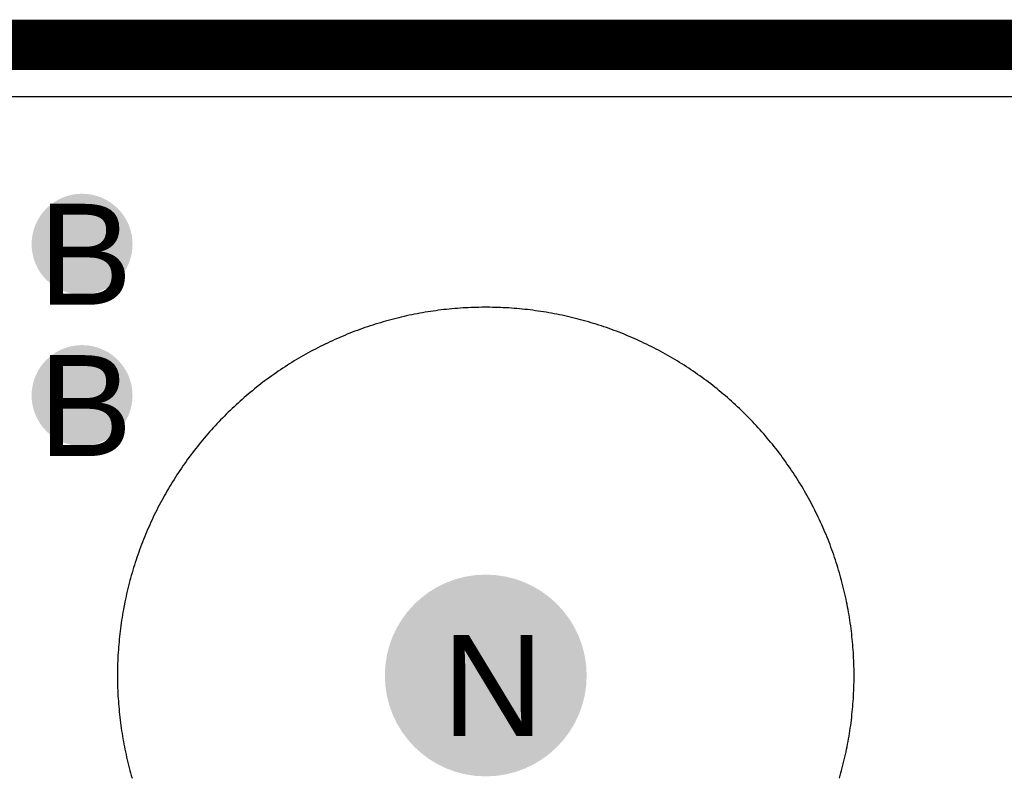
# Model space of a CAD drawing. Header units: millimetres. Extents: x -1.47 to 3.63, y -2.76 to 3.27.
# Tile 20 of 21: x 1.04 to 1.23, y 3.1 to 3.25. Entities that reach past the tile are written whole.
import ezdxf

# ---------------------------------------------------------------- set-up
doc = ezdxf.new("R2010")
doc.units = ezdxf.units.MM
doc.header["$MEASUREMENT"] = 0
for name, color, linetype in [('BottomLayer', 5, 'Continuous'), ('BottomSolder', 6, 'Continuous'), ('DrillDrawing', 1, 'Continuous'), ('Mechanical1', 6, 'Continuous'), ('TopLayer', 1, 'Continuous'), ('TopSolder', 216, 'Continuous')]:
    doc.layers.add(name, color=color, linetype=linetype)
doc.styles.add('Arial', font='txt', dxfattribs={"height": 0.2})

msp = doc.modelspace()

# ---------------------------------------------------------------- hatches: boundary and pattern name
at = {"layer": 'BottomLayer'}
h = msp.add_hatch(color=5, dxfattribs=at)
edge = h.paths.add_edge_path()
edge.add_arc((1.0485, 3.2105), 0.01, 0, 360)
h = msp.add_hatch(color=5, dxfattribs=at)
edge = h.paths.add_edge_path()
edge.add_arc((1.0485, 3.1805), 0.01, 0, 360)
at = {"layer": 'TopLayer'}
h = msp.add_hatch(color=1, dxfattribs=at)
edge = h.paths.add_edge_path()
edge.add_arc((1.0485, 3.2105), 0.01, 0, 360)
h = msp.add_hatch(color=1, dxfattribs=at)
edge = h.paths.add_edge_path()
edge.add_arc((1.0485, 3.1805), 0.01, 0, 360)
at = {"layer": 'TopSolder'}
h = msp.add_hatch(color=216, dxfattribs=at)
edge = h.paths.add_edge_path()
edge.add_arc((1.0485, 3.2105), 0.006, 0, 360)
h = msp.add_hatch(color=216, dxfattribs=at)
edge = h.paths.add_edge_path()
edge.add_arc((1.0485, 3.1805), 0.006, 0, 360)
h = msp.add_hatch(color=216, dxfattribs=at)
edge = h.paths.add_edge_path()
edge.add_arc((1.1285, 3.125), 0.02, 0, 360)

# ---------------------------------------------------------------- linework, layer by layer
at = {"layer": 'BottomLayer'}
for p, q in [((0.0102, 3.2398), (1.4898, 3.2398)), ((1.11282, 3.19629), (1.1123, 3.19617)), ((1.11334, 3.1964), (1.11282, 3.19629)), ((1.11387, 3.19651), (1.11334, 3.1964)), ((1.11439, 3.19661), (1.11387, 3.19651)), ((1.11492, 3.19672), (1.11439, 3.19661)), ((1.11544, 3.19681), (1.11492, 3.19672)), ((1.11597, 3.19691), (1.11544, 3.19681)), ((1.1165, 3.197), (1.11597, 3.19691)), ((1.11703, 3.19708), (1.1165, 3.197)), ((1.11756, 3.19717), (1.11703, 3.19708)), ((1.11809, 3.19724), (1.11756, 3.19717)), ((1.11862, 3.19732), (1.11809, 3.19724)), ((1.11915, 3.19739), (1.11862, 3.19732)), ((1.11968, 3.19746), (1.11915, 3.19739)), ((1.12021, 3.19752), (1.11968, 3.19746)), ((1.12075, 3.19758), (1.12021, 3.19752)), ((1.12128, 3.19763), (1.12075, 3.19758)), ((1.12181, 3.19768), (1.12128, 3.19763)), ((1.12235, 3.19773), (1.12181, 3.19768)), ((1.12288, 3.19777), (1.12235, 3.19773)), ((1.12341, 3.19781), (1.12288, 3.19777)), ((1.12395, 3.19785), (1.12341, 3.19781)), ((1.12448, 3.19788), (1.12395, 3.19785)), ((1.12502, 3.19791), (1.12448, 3.19788)), ((1.12555, 3.19793), (1.12502, 3.19791)), ((1.12609, 3.19795), (1.12555, 3.19793)), ((1.12662, 3.19797), (1.12609, 3.19795)), ((1.12716, 3.19798), (1.12662, 3.19797)), ((1.1277, 3.19799), (1.12716, 3.19798)), ((1.12823, 3.19799), (1.1277, 3.19799)), ((1.12877, 3.19799), (1.12823, 3.19799)), ((1.1293, 3.19799), (1.12877, 3.19799)), ((1.12984, 3.19798), (1.1293, 3.19799)), ((1.13037, 3.19797), (1.12984, 3.19798)), ((1.13091, 3.19795), (1.13037, 3.19797)), ((1.13145, 3.19793), (1.13091, 3.19795)), ((1.13198, 3.19791), (1.13145, 3.19793)), ((1.13252, 3.19788), (1.13198, 3.19791)), ((1.13305, 3.19785), (1.13252, 3.19788)), ((1.13359, 3.19781), (1.13305, 3.19785)), ((1.13412, 3.19777), (1.13359, 3.19781)), ((1.13465, 3.19773), (1.13412, 3.19777)), ((1.13519, 3.19768), (1.13465, 3.19773)), ((1.13572, 3.19763), (1.13519, 3.19768)), ((1.13625, 3.19758), (1.13572, 3.19763)), ((1.13679, 3.19752), (1.13625, 3.19758)), ((1.13732, 3.19746), (1.13679, 3.19752)), ((1.13785, 3.19739), (1.13732, 3.19746)), ((1.13838, 3.19732), (1.13785, 3.19739)), ((1.13891, 3.19724), (1.13838, 3.19732)), ((1.13944, 3.19717), (1.13891, 3.19724)), ((1.13997, 3.19708), (1.13944, 3.19717)), ((1.1405, 3.197), (1.13997, 3.19708)), ((1.14103, 3.19691), (1.1405, 3.197)), ((1.14156, 3.19681), (1.14103, 3.19691)), ((1.14208, 3.19672), (1.14156, 3.19681)), ((1.14261, 3.19661), (1.14208, 3.19672)), ((1.14313, 3.19651), (1.14261, 3.19661)), ((1.14366, 3.1964), (1.14313, 3.19651)), ((1.14418, 3.19629), (1.14366, 3.1964)), ((1.1447, 3.19617), (1.14418, 3.19629)), ((1.10559, 3.1943), (1.10508, 3.19413)), ((1.1061, 3.19447), (1.10559, 3.1943)), ((1.10661, 3.19463), (1.1061, 3.19447)), ((1.10712, 3.19479), (1.10661, 3.19463)), ((1.10763, 3.19494), (1.10712, 3.19479)), ((1.10815, 3.1951), (1.10763, 3.19494)), ((1.10866, 3.19524), (1.10815, 3.1951)), ((1.10918, 3.19539), (1.10866, 3.19524)), ((1.10969, 3.19553), (1.10918, 3.19539)), ((1.11021, 3.19566), (1.10969, 3.19553)), ((1.11073, 3.19579), (1.11021, 3.19566)), ((1.11125, 3.19592), (1.11073, 3.19579)), ((1.11177, 3.19605), (1.11125, 3.19592)), ((1.1123, 3.19617), (1.11177, 3.19605)), ((1.14523, 3.19605), (1.1447, 3.19617)), ((1.14575, 3.19592), (1.14523, 3.19605)), ((1.14627, 3.19579), (1.14575, 3.19592)), ((1.14679, 3.19566), (1.14627, 3.19579)), ((1.14731, 3.19553), (1.14679, 3.19566)), ((1.14782, 3.19539), (1.14731, 3.19553)), ((1.14834, 3.19524), (1.14782, 3.19539)), ((1.14885, 3.1951), (1.14834, 3.19524)), ((1.14937, 3.19494), (1.14885, 3.1951)), ((1.14988, 3.19479), (1.14937, 3.19494)), ((1.15039, 3.19463), (1.14988, 3.19479)), ((1.1509, 3.19447), (1.15039, 3.19463)), ((1.15141, 3.1943), (1.1509, 3.19447)), ((1.15192, 3.19413), (1.15141, 3.1943)), ((1.10057, 3.19243), (1.10007, 3.19223)), ((1.10106, 3.19264), (1.10057, 3.19243)), ((1.10156, 3.19284), (1.10106, 3.19264)), ((1.10206, 3.19303), (1.10156, 3.19284)), ((1.10256, 3.19323), (1.10206, 3.19303)), ((1.10306, 3.19341), (1.10256, 3.19323)), ((1.10356, 3.1936), (1.10306, 3.19341)), ((1.10407, 3.19378), (1.10356, 3.1936)), ((1.10457, 3.19396), (1.10407, 3.19378)), ((1.10508, 3.19413), (1.10457, 3.19396)), ((1.15243, 3.19396), (1.15192, 3.19413)), ((1.15293, 3.19378), (1.15243, 3.19396)), ((1.15344, 3.1936), (1.15293, 3.19378)), ((1.15394, 3.19341), (1.15344, 3.1936)), ((1.15444, 3.19323), (1.15394, 3.19341)), ((1.15494, 3.19303), (1.15444, 3.19323)), ((1.15544, 3.19284), (1.15494, 3.19303)), ((1.15594, 3.19264), (1.15544, 3.19284)), ((1.15643, 3.19243), (1.15594, 3.19264)), ((1.15693, 3.19223), (1.15643, 3.19243)), ((1.09618, 3.19044), (1.0957, 3.1902)), ((1.09666, 3.19068), (1.09618, 3.19044)), ((1.09714, 3.19091), (1.09666, 3.19068)), ((1.09763, 3.19114), (1.09714, 3.19091)), ((1.09811, 3.19136), (1.09763, 3.19114)), ((1.0986, 3.19159), (1.09811, 3.19136)), ((1.09909, 3.1918), (1.0986, 3.19159)), ((1.09958, 3.19202), (1.09909, 3.1918)), ((1.10007, 3.19223), (1.09958, 3.19202)), ((1.15742, 3.19202), (1.15693, 3.19223)), ((1.15791, 3.1918), (1.15742, 3.19202)), ((1.1584, 3.19159), (1.15791, 3.1918)), ((1.15889, 3.19136), (1.1584, 3.19159)), ((1.15937, 3.19114), (1.15889, 3.19136)), ((1.15986, 3.19091), (1.15937, 3.19114)), ((1.16034, 3.19068), (1.15986, 3.19091)), ((1.16082, 3.19044), (1.16034, 3.19068)), ((1.1613, 3.1902), (1.16082, 3.19044)), ((1.09239, 3.18843), (1.09193, 3.18817)), ((1.09286, 3.1887), (1.09239, 3.18843)), ((1.09333, 3.18896), (1.09286, 3.1887)), ((1.0938, 3.18921), (1.09333, 3.18896)), ((1.09427, 3.18947), (1.0938, 3.18921)), ((1.09474, 3.18972), (1.09427, 3.18947)), ((1.09522, 3.18996), (1.09474, 3.18972)), ((1.0957, 3.1902), (1.09522, 3.18996)), ((1.16178, 3.18996), (1.1613, 3.1902)), ((1.16226, 3.18972), (1.16178, 3.18996)), ((1.16273, 3.18947), (1.16226, 3.18972)), ((1.1632, 3.18921), (1.16273, 3.18947)), ((1.16367, 3.18896), (1.1632, 3.18921)), ((1.16414, 3.1887), (1.16367, 3.18896)), ((1.16461, 3.18843), (1.16414, 3.1887)), ((1.16507, 3.18817), (1.16461, 3.18843)), ((1.08918, 3.1865), (1.08873, 3.18621)), ((1.08963, 3.18678), (1.08918, 3.1865)), ((1.09009, 3.18707), (1.08963, 3.18678)), ((1.09055, 3.18735), (1.09009, 3.18707)), ((1.091, 3.18762), (1.09055, 3.18735)), ((1.09146, 3.1879), (1.091, 3.18762)), ((1.09193, 3.18817), (1.09146, 3.1879)), ((1.16554, 3.1879), (1.16507, 3.18817)), ((1.166, 3.18762), (1.16554, 3.1879)), ((1.16645, 3.18735), (1.166, 3.18762)), ((1.16691, 3.18707), (1.16645, 3.18735)), ((1.16737, 3.18678), (1.16691, 3.18707)), ((1.16782, 3.1865), (1.16737, 3.18678)), ((1.16827, 3.18621), (1.16782, 3.1865)), ((1.08651, 3.1847), (1.08608, 3.18439)), ((1.08695, 3.18501), (1.08651, 3.1847)), ((1.08739, 3.18531), (1.08695, 3.18501)), ((1.08784, 3.18561), (1.08739, 3.18531)), ((1.08828, 3.18591), (1.08784, 3.18561)), ((1.08873, 3.18621), (1.08828, 3.18591)), ((1.16872, 3.18591), (1.16827, 3.18621)), ((1.16916, 3.18561), (1.16872, 3.18591)), ((1.16961, 3.18531), (1.16916, 3.18561)), ((1.17005, 3.18501), (1.16961, 3.18531)), ((1.17049, 3.1847), (1.17005, 3.18501)), ((1.17092, 3.18439), (1.17049, 3.1847)), ((1.08392, 3.1828), (1.0835, 3.18247)), ((1.08435, 3.18312), (1.08392, 3.1828)), ((1.08478, 3.18345), (1.08435, 3.18312)), ((1.08521, 3.18377), (1.08478, 3.18345)), ((1.08564, 3.18408), (1.08521, 3.18377)), ((1.08608, 3.18439), (1.08564, 3.18408)), ((1.17136, 3.18408), (1.17092, 3.18439)), ((1.17179, 3.18377), (1.17136, 3.18408)), ((1.17222, 3.18345), (1.17179, 3.18377)), ((1.17265, 3.18312), (1.17222, 3.18345)), ((1.17308, 3.1828), (1.17265, 3.18312)), ((1.1735, 3.18247), (1.17308, 3.1828)), ((1.08142, 3.18078), (1.08102, 3.18043)), ((1.08183, 3.18112), (1.08142, 3.18078)), ((1.08225, 3.18146), (1.08183, 3.18112)), ((1.08266, 3.1818), (1.08225, 3.18146)), ((1.08308, 3.18214), (1.08266, 3.1818)), ((1.0835, 3.18247), (1.08308, 3.18214)), ((1.17392, 3.18214), (1.1735, 3.18247)), ((1.17434, 3.1818), (1.17392, 3.18214)), ((1.17475, 3.18146), (1.17434, 3.1818)), ((1.17517, 3.18112), (1.17475, 3.18146)), ((1.17558, 3.18078), (1.17517, 3.18112)), ((1.17599, 3.18043), (1.17558, 3.18078)), ((1.07901, 3.17865), (1.07862, 3.17829)), ((1.07941, 3.17901), (1.07901, 3.17865)), ((1.07981, 3.17937), (1.07941, 3.17901)), ((1.08021, 3.17973), (1.07981, 3.17937)), ((1.08061, 3.18008), (1.08021, 3.17973)), ((1.08102, 3.18043), (1.08061, 3.18008)), ((1.17639, 3.18008), (1.17599, 3.18043)), ((1.17679, 3.17973), (1.17639, 3.18008)), ((1.17719, 3.17937), (1.17679, 3.17973)), ((1.17759, 3.17901), (1.17719, 3.17937)), ((1.17799, 3.17865), (1.17759, 3.17901)), ((1.17838, 3.17829), (1.17799, 3.17865)), ((1.07708, 3.1768), (1.0767, 3.17642)), ((1.07746, 3.17718), (1.07708, 3.1768)), ((1.07784, 3.17755), (1.07746, 3.17718)), ((1.07823, 3.17792), (1.07784, 3.17755)), ((1.07862, 3.17829), (1.07823, 3.17792)), ((1.17877, 3.17792), (1.17838, 3.17829)), ((1.17916, 3.17755), (1.17877, 3.17792)), ((1.17954, 3.17718), (1.17916, 3.17755)), ((1.17992, 3.1768), (1.17954, 3.17718)), ((1.1803, 3.17642), (1.17992, 3.1768)), ((1.07521, 3.17488), (1.07485, 3.17449)), ((1.07558, 3.17527), (1.07521, 3.17488)), ((1.07595, 3.17566), (1.07558, 3.17527)), ((1.07632, 3.17604), (1.07595, 3.17566)), ((1.0767, 3.17642), (1.07632, 3.17604)), ((1.18068, 3.17604), (1.1803, 3.17642)), ((1.18105, 3.17566), (1.18068, 3.17604)), ((1.18142, 3.17527), (1.18105, 3.17566)), ((1.18179, 3.17488), (1.18142, 3.17527)), ((1.18215, 3.17449), (1.18179, 3.17488)), ((1.07342, 3.17289), (1.07307, 3.17248)), ((1.07377, 3.17329), (1.07342, 3.17289)), ((1.07413, 3.17369), (1.07377, 3.17329)), ((1.07449, 3.17409), (1.07413, 3.17369)), ((1.07485, 3.17449), (1.07449, 3.17409)), ((1.18251, 3.17409), (1.18215, 3.17449)), ((1.18287, 3.17369), (1.18251, 3.17409)), ((1.18323, 3.17329), (1.18287, 3.17369)), ((1.18358, 3.17289), (1.18323, 3.17329)), ((1.18393, 3.17248), (1.18358, 3.17289)), ((1.0717, 3.17084), (1.07136, 3.17042)), ((1.07204, 3.17125), (1.0717, 3.17084)), ((1.07238, 3.17167), (1.07204, 3.17125)), ((1.07272, 3.17208), (1.07238, 3.17167)), ((1.07307, 3.17248), (1.07272, 3.17208)), ((1.18428, 3.17208), (1.18393, 3.17248)), ((1.18462, 3.17167), (1.18428, 3.17208)), ((1.18496, 3.17125), (1.18462, 3.17167)), ((1.1853, 3.17084), (1.18496, 3.17125)), ((1.18564, 3.17042), (1.1853, 3.17084)), ((1.07038, 3.16915), (1.07005, 3.16872)), ((1.0707, 3.16958), (1.07038, 3.16915)), ((1.07103, 3.17), (1.0707, 3.16958)), ((1.07136, 3.17042), (1.07103, 3.17)), ((1.18597, 3.17), (1.18564, 3.17042)), ((1.1863, 3.16958), (1.18597, 3.17)), ((1.18662, 3.16915), (1.1863, 3.16958)), ((1.18695, 3.16872), (1.18662, 3.16915)), ((1.0688, 3.16699), (1.06849, 3.16655)), ((1.0691, 3.16742), (1.0688, 3.16699)), ((1.06942, 3.16786), (1.0691, 3.16742)), ((1.06973, 3.16829), (1.06942, 3.16786)), ((1.07005, 3.16872), (1.06973, 3.16829)), ((1.18727, 3.16829), (1.18695, 3.16872)), ((1.18758, 3.16786), (1.18727, 3.16829)), ((1.18789, 3.16742), (1.18758, 3.16786)), ((1.1882, 3.16699), (1.18789, 3.16742)), ((1.18851, 3.16655), (1.1882, 3.16699)), ((1.06759, 3.16522), (1.06729, 3.16477)), ((1.06789, 3.16566), (1.06759, 3.16522)), ((1.06819, 3.16611), (1.06789, 3.16566)), ((1.06849, 3.16655), (1.06819, 3.16611)), ((1.18881, 3.16611), (1.18851, 3.16655)), ((1.18911, 3.16566), (1.18881, 3.16611)), ((1.18941, 3.16522), (1.18911, 3.16566)), ((1.18971, 3.16477), (1.18941, 3.16522)), ((1.06643, 3.16341), (1.06615, 3.16295)), ((1.06672, 3.16387), (1.06643, 3.16341)), ((1.067, 3.16432), (1.06672, 3.16387)), ((1.06729, 3.16477), (1.067, 3.16432)), ((1.19, 3.16432), (1.18971, 3.16477)), ((1.19028, 3.16387), (1.19, 3.16432)), ((1.19057, 3.16341), (1.19028, 3.16387)), ((1.19085, 3.16295), (1.19057, 3.16341)), ((1.06507, 3.16111), (1.0648, 3.16064)), ((1.06533, 3.16157), (1.06507, 3.16111)), ((1.0656, 3.16204), (1.06533, 3.16157)), ((1.06588, 3.1625), (1.0656, 3.16204)), ((1.06615, 3.16295), (1.06588, 3.1625)), ((1.19112, 3.1625), (1.19085, 3.16295)), ((1.1914, 3.16204), (1.19112, 3.1625)), ((1.19167, 3.16157), (1.1914, 3.16204)), ((1.19193, 3.16111), (1.19167, 3.16157)), ((1.1922, 3.16064), (1.19193, 3.16111)), ((1.06403, 3.15923), (1.06378, 3.15876)), ((1.06429, 3.1597), (1.06403, 3.15923)), ((1.06454, 3.16017), (1.06429, 3.1597)), ((1.0648, 3.16064), (1.06454, 3.16017)), ((1.19246, 3.16017), (1.1922, 3.16064)), ((1.19271, 3.1597), (1.19246, 3.16017)), ((1.19297, 3.15923), (1.19271, 3.1597)), ((1.19322, 3.15876), (1.19297, 3.15923)), ((1.06306, 3.15732), (1.06282, 3.15684)), ((1.0633, 3.1578), (1.06306, 3.15732)), ((1.06354, 3.15828), (1.0633, 3.1578)), ((1.06378, 3.15876), (1.06354, 3.15828)), ((1.19346, 3.15828), (1.19322, 3.15876)), ((1.1937, 3.1578), (1.19346, 3.15828)), ((1.19394, 3.15732), (1.1937, 3.1578)), ((1.19418, 3.15684), (1.19394, 3.15732)), ((1.06214, 3.15539), (1.06191, 3.1549)), ((1.06236, 3.15587), (1.06214, 3.15539)), ((1.06259, 3.15636), (1.06236, 3.15587)), ((1.06282, 3.15684), (1.06259, 3.15636)), ((1.19441, 3.15636), (1.19418, 3.15684)), ((1.19464, 3.15587), (1.19441, 3.15636)), ((1.19486, 3.15539), (1.19464, 3.15587)), ((1.19509, 3.1549), (1.19486, 3.15539)), ((1.06127, 3.15343), (1.06107, 3.15293)), ((1.06148, 3.15392), (1.06127, 3.15343)), ((1.0617, 3.15441), (1.06148, 3.15392)), ((1.06191, 3.1549), (1.0617, 3.15441)), ((1.1953, 3.15441), (1.19509, 3.1549)), ((1.19552, 3.15392), (1.1953, 3.15441)), ((1.19573, 3.15343), (1.19552, 3.15392)), ((1.19593, 3.15293), (1.19573, 3.15343)), ((1.06047, 3.15144), (1.06027, 3.15094)), ((1.06066, 3.15194), (1.06047, 3.15144)), ((1.06086, 3.15244), (1.06066, 3.15194)), ((1.06107, 3.15293), (1.06086, 3.15244)), ((1.19614, 3.15244), (1.19593, 3.15293)), ((1.19634, 3.15194), (1.19614, 3.15244)), ((1.19653, 3.15144), (1.19634, 3.15194)), ((1.19673, 3.15094), (1.19653, 3.15144)), ((1.05972, 3.14943), (1.05954, 3.14893)), ((1.0599, 3.14994), (1.05972, 3.14943)), ((1.06009, 3.15044), (1.0599, 3.14994)), ((1.06027, 3.15094), (1.06009, 3.15044)), ((1.19691, 3.15044), (1.19673, 3.15094)), ((1.1971, 3.14994), (1.19691, 3.15044)), ((1.19728, 3.14943), (1.1971, 3.14994)), ((1.19746, 3.14893), (1.19728, 3.14943)), ((1.0592, 3.14791), (1.05903, 3.1474)), ((1.05937, 3.14842), (1.0592, 3.14791)), ((1.05954, 3.14893), (1.05937, 3.14842)), ((1.19763, 3.14842), (1.19746, 3.14893)), ((1.1978, 3.14791), (1.19763, 3.14842)), ((1.19797, 3.1474), (1.1978, 3.14791)), ((1.05856, 3.14587), (1.0584, 3.14535)), ((1.05871, 3.14638), (1.05856, 3.14587)), ((1.05887, 3.14689), (1.05871, 3.14638)), ((1.05903, 3.1474), (1.05887, 3.14689)), ((1.19813, 3.14689), (1.19797, 3.1474)), ((1.19829, 3.14638), (1.19813, 3.14689)), ((1.19844, 3.14587), (1.19829, 3.14638)), ((1.1986, 3.14535), (1.19844, 3.14587)), ((1.05797, 3.14381), (1.05784, 3.14329)), ((1.05811, 3.14432), (1.05797, 3.14381)), ((1.05826, 3.14484), (1.05811, 3.14432)), ((1.0584, 3.14535), (1.05826, 3.14484)), ((1.19874, 3.14484), (1.1986, 3.14535)), ((1.19889, 3.14432), (1.19874, 3.14484)), ((1.19903, 3.14381), (1.19889, 3.14432)), ((1.19916, 3.14329), (1.19903, 3.14381)), ((1.05745, 3.14173), (1.05733, 3.1412)), ((1.05758, 3.14225), (1.05745, 3.14173)), ((1.05771, 3.14277), (1.05758, 3.14225)), ((1.05784, 3.14329), (1.05771, 3.14277)), ((1.19929, 3.14277), (1.19916, 3.14329)), ((1.19942, 3.14225), (1.19929, 3.14277)), ((1.19955, 3.14173), (1.19942, 3.14225)), ((1.19967, 3.1412), (1.19955, 3.14173)), ((1.05699, 3.13963), (1.05689, 3.13911)), ((1.0571, 3.14016), (1.05699, 3.13963)), ((1.05721, 3.14068), (1.0571, 3.14016)), ((1.05733, 3.1412), (1.05721, 3.14068)), ((1.19979, 3.14068), (1.19967, 3.1412)), ((1.1999, 3.14016), (1.19979, 3.14068)), ((1.20001, 3.13963), (1.1999, 3.14016)), ((1.20011, 3.13911), (1.20001, 3.13963)), ((1.05669, 3.13806), (1.05659, 3.13753)), ((1.05678, 3.13858), (1.05669, 3.13806)), ((1.05689, 3.13911), (1.05678, 3.13858)), ((1.20022, 3.13858), (1.20011, 3.13911)), ((1.20031, 3.13806), (1.20022, 3.13858)), ((1.20041, 3.13753), (1.20031, 3.13806)), ((1.05633, 3.13594), (1.05626, 3.13541)), ((1.05642, 3.13647), (1.05633, 3.13594)), ((1.0565, 3.137), (1.05642, 3.13647)), ((1.05659, 3.13753), (1.0565, 3.137)), ((1.2005, 3.137), (1.20041, 3.13753)), ((1.20058, 3.13647), (1.2005, 3.137)), ((1.20067, 3.13594), (1.20058, 3.13647)), ((1.20074, 3.13541), (1.20067, 3.13594)), ((1.05604, 3.13382), (1.05598, 3.13329)), ((1.05611, 3.13435), (1.05604, 3.13382)), ((1.05618, 3.13488), (1.05611, 3.13435)), ((1.05626, 3.13541), (1.05618, 3.13488)), ((1.20082, 3.13488), (1.20074, 3.13541)), ((1.20089, 3.13435), (1.20082, 3.13488)), ((1.20096, 3.13382), (1.20089, 3.13435)), ((1.20102, 3.13329), (1.20096, 3.13382)), ((1.05587, 3.13222), (1.05582, 3.13169)), ((1.05592, 3.13275), (1.05587, 3.13222)), ((1.05598, 3.13329), (1.05592, 3.13275)), ((1.20108, 3.13275), (1.20102, 3.13329)), ((1.20113, 3.13222), (1.20108, 3.13275)), ((1.20118, 3.13169), (1.20113, 3.13222)), ((1.05569, 3.13009), (1.05565, 3.12955)), ((1.05573, 3.13062), (1.05569, 3.13009)), ((1.05577, 3.13115), (1.05573, 3.13062)), ((1.05582, 3.13169), (1.05577, 3.13115)), ((1.20123, 3.13115), (1.20118, 3.13169)), ((1.20127, 3.13062), (1.20123, 3.13115)), ((1.20131, 3.13009), (1.20127, 3.13062)), ((1.20135, 3.12955), (1.20131, 3.13009)), ((1.05557, 3.12795), (1.05555, 3.12741)), ((1.05559, 3.12848), (1.05557, 3.12795)), ((1.05562, 3.12902), (1.05559, 3.12848)), ((1.05565, 3.12955), (1.05562, 3.12902)), ((1.20138, 3.12902), (1.20135, 3.12955)), ((1.20141, 3.12848), (1.20138, 3.12902)), ((1.20143, 3.12795), (1.20141, 3.12848)), ((1.20145, 3.12741), (1.20143, 3.12795)), ((1.05552, 3.12634), (1.05551, 3.1258)), ((1.05553, 3.12688), (1.05552, 3.12634)), ((1.05555, 3.12741), (1.05553, 3.12688)), ((1.20147, 3.12688), (1.20145, 3.12741)), ((1.20148, 3.12634), (1.20147, 3.12688)), ((1.20149, 3.1258), (1.20148, 3.12634)), ((1.05551, 3.1258), (1.05551, 3.12527)), ((1.05551, 3.12527), (1.05551, 3.12473)), ((1.05551, 3.12473), (1.05551, 3.1242)), ((1.05551, 3.1242), (1.05552, 3.12366)), ((1.20148, 3.12366), (1.20149, 3.1242)), ((1.20149, 3.12527), (1.20149, 3.1258)), ((1.20149, 3.12473), (1.20149, 3.12527)), ((1.20149, 3.1242), (1.20149, 3.12473)), ((1.05552, 3.12366), (1.05553, 3.12312)), ((1.05553, 3.12312), (1.05555, 3.12259)), ((1.05555, 3.12259), (1.05557, 3.12205)), ((1.05557, 3.12205), (1.05559, 3.12152)), ((1.20141, 3.12152), (1.20143, 3.12205)), ((1.20143, 3.12205), (1.20145, 3.12259)), ((1.20145, 3.12259), (1.20147, 3.12312)), ((1.20147, 3.12312), (1.20148, 3.12366)), ((1.05559, 3.12152), (1.05562, 3.12098)), ((1.05562, 3.12098), (1.05565, 3.12045)), ((1.05565, 3.12045), (1.05569, 3.11991)), ((1.20131, 3.11991), (1.20135, 3.12045)), ((1.20135, 3.12045), (1.20138, 3.12098)), ((1.20138, 3.12098), (1.20141, 3.12152)), ((1.05569, 3.11991), (1.05573, 3.11938)), ((1.05573, 3.11938), (1.05577, 3.11885)), ((1.05577, 3.11885), (1.05582, 3.11831)), ((1.05582, 3.11831), (1.05587, 3.11778)), ((1.20113, 3.11778), (1.20118, 3.11831)), ((1.20118, 3.11831), (1.20123, 3.11885)), ((1.20123, 3.11885), (1.20127, 3.11938)), ((1.20127, 3.11938), (1.20131, 3.11991)), ((1.05587, 3.11778), (1.05592, 3.11725)), ((1.05592, 3.11725), (1.05598, 3.11671)), ((1.05598, 3.11671), (1.05604, 3.11618)), ((1.20096, 3.11618), (1.20102, 3.11671)), ((1.20102, 3.11671), (1.20108, 3.11725)), ((1.20108, 3.11725), (1.20113, 3.11778)), ((1.05604, 3.11618), (1.05611, 3.11565)), ((1.05611, 3.11565), (1.05618, 3.11512)), ((1.05618, 3.11512), (1.05626, 3.11459)), ((1.05626, 3.11459), (1.05633, 3.11406)), ((1.20067, 3.11406), (1.20074, 3.11459)), ((1.20074, 3.11459), (1.20082, 3.11512)), ((1.20082, 3.11512), (1.20089, 3.11565)), ((1.20089, 3.11565), (1.20096, 3.11618)), ((1.05633, 3.11406), (1.05642, 3.11353)), ((1.05642, 3.11353), (1.0565, 3.113)), ((1.0565, 3.113), (1.05659, 3.11247)), ((1.05659, 3.11247), (1.05669, 3.11194)), ((1.20031, 3.11194), (1.20041, 3.11247)), ((1.20041, 3.11247), (1.2005, 3.113)), ((1.2005, 3.113), (1.20058, 3.11353)), ((1.20058, 3.11353), (1.20067, 3.11406)), ((1.05669, 3.11194), (1.05678, 3.11142)), ((1.05678, 3.11142), (1.05689, 3.11089)), ((1.05689, 3.11089), (1.05699, 3.11037)), ((1.05699, 3.11037), (1.0571, 3.10984)), ((1.1999, 3.10984), (1.20001, 3.11037)), ((1.20001, 3.11037), (1.20011, 3.11089)), ((1.20011, 3.11089), (1.20022, 3.11142)), ((1.20022, 3.11142), (1.20031, 3.11194)), ((1.0571, 3.10984), (1.05721, 3.10932)), ((1.05721, 3.10932), (1.05733, 3.1088)), ((1.05733, 3.1088), (1.05745, 3.10827)), ((1.19955, 3.10827), (1.19967, 3.1088)), ((1.19967, 3.1088), (1.19979, 3.10932)), ((1.19979, 3.10932), (1.1999, 3.10984)), ((1.05745, 3.10827), (1.05758, 3.10775)), ((1.05758, 3.10775), (1.05771, 3.10723)), ((1.05771, 3.10723), (1.05784, 3.10671)), ((1.05784, 3.10671), (1.05797, 3.10619)), ((1.19903, 3.10619), (1.19916, 3.10671)), ((1.19916, 3.10671), (1.19929, 3.10723)), ((1.19929, 3.10723), (1.19942, 3.10775)), ((1.19942, 3.10775), (1.19955, 3.10827)), ((1.05797, 3.10619), (1.05811, 3.10568)), ((1.05811, 3.10568), (1.05826, 3.10516)), ((1.05826, 3.10516), (1.0584, 3.10465)), ((1.1986, 3.10465), (1.19874, 3.10516)), ((1.19874, 3.10516), (1.19889, 3.10568)), ((1.19889, 3.10568), (1.19903, 3.10619))]:
    msp.add_line(p, q, dxfattribs=at)
at = {"layer": 'BottomSolder'}
msp.add_line((0, 3.25), (1.5, 3.25), dxfattribs=at)
at = {"layer": 'Mechanical1', "const_width": 0.01}
msp.add_lwpolyline([(0, 3.25), (1.5, 3.25)], dxfattribs=at)
at = {"layer": 'TopLayer'}
for p, q in [((0.941, 3.2398), (1.4898, 3.2398)), ((1.11282, 3.19629), (1.1123, 3.19617)), ((1.11334, 3.1964), (1.11282, 3.19629)), ((1.11387, 3.19651), (1.11334, 3.1964)), ((1.11439, 3.19661), (1.11387, 3.19651)), ((1.11492, 3.19672), (1.11439, 3.19661)), ((1.11544, 3.19681), (1.11492, 3.19672)), ((1.11597, 3.19691), (1.11544, 3.19681)), ((1.1165, 3.197), (1.11597, 3.19691)), ((1.11703, 3.19708), (1.1165, 3.197)), ((1.11756, 3.19717), (1.11703, 3.19708)), ((1.11809, 3.19724), (1.11756, 3.19717)), ((1.11862, 3.19732), (1.11809, 3.19724)), ((1.11915, 3.19739), (1.11862, 3.19732)), ((1.11968, 3.19746), (1.11915, 3.19739)), ((1.12021, 3.19752), (1.11968, 3.19746)), ((1.12075, 3.19758), (1.12021, 3.19752)), ((1.12128, 3.19763), (1.12075, 3.19758)), ((1.12181, 3.19768), (1.12128, 3.19763)), ((1.12235, 3.19773), (1.12181, 3.19768)), ((1.12288, 3.19777), (1.12235, 3.19773)), ((1.12341, 3.19781), (1.12288, 3.19777)), ((1.12395, 3.19785), (1.12341, 3.19781)), ((1.12448, 3.19788), (1.12395, 3.19785)), ((1.12502, 3.19791), (1.12448, 3.19788)), ((1.12555, 3.19793), (1.12502, 3.19791)), ((1.12609, 3.19795), (1.12555, 3.19793)), ((1.12662, 3.19797), (1.12609, 3.19795)), ((1.12716, 3.19798), (1.12662, 3.19797)), ((1.1277, 3.19799), (1.12716, 3.19798)), ((1.12823, 3.19799), (1.1277, 3.19799)), ((1.12877, 3.19799), (1.12823, 3.19799)), ((1.1293, 3.19799), (1.12877, 3.19799)), ((1.12984, 3.19798), (1.1293, 3.19799)), ((1.13037, 3.19797), (1.12984, 3.19798)), ((1.13091, 3.19795), (1.13037, 3.19797)), ((1.13145, 3.19793), (1.13091, 3.19795)), ((1.13198, 3.19791), (1.13145, 3.19793)), ((1.13252, 3.19788), (1.13198, 3.19791)), ((1.13305, 3.19785), (1.13252, 3.19788)), ((1.13359, 3.19781), (1.13305, 3.19785)), ((1.13412, 3.19777), (1.13359, 3.19781)), ((1.13465, 3.19773), (1.13412, 3.19777)), ((1.13519, 3.19768), (1.13465, 3.19773)), ((1.13572, 3.19763), (1.13519, 3.19768)), ((1.13625, 3.19758), (1.13572, 3.19763)), ((1.13679, 3.19752), (1.13625, 3.19758)), ((1.13732, 3.19746), (1.13679, 3.19752)), ((1.13785, 3.19739), (1.13732, 3.19746)), ((1.13838, 3.19732), (1.13785, 3.19739)), ((1.13891, 3.19724), (1.13838, 3.19732)), ((1.13944, 3.19717), (1.13891, 3.19724)), ((1.13997, 3.19708), (1.13944, 3.19717)), ((1.1405, 3.197), (1.13997, 3.19708)), ((1.14103, 3.19691), (1.1405, 3.197)), ((1.14156, 3.19681), (1.14103, 3.19691)), ((1.14208, 3.19672), (1.14156, 3.19681)), ((1.14261, 3.19661), (1.14208, 3.19672)), ((1.14313, 3.19651), (1.14261, 3.19661)), ((1.14366, 3.1964), (1.14313, 3.19651)), ((1.14418, 3.19629), (1.14366, 3.1964)), ((1.1447, 3.19617), (1.14418, 3.19629)), ((1.10559, 3.1943), (1.10508, 3.19413)), ((1.1061, 3.19447), (1.10559, 3.1943)), ((1.10661, 3.19463), (1.1061, 3.19447)), ((1.10712, 3.19479), (1.10661, 3.19463)), ((1.10763, 3.19494), (1.10712, 3.19479)), ((1.10815, 3.1951), (1.10763, 3.19494)), ((1.10866, 3.19524), (1.10815, 3.1951)), ((1.10918, 3.19539), (1.10866, 3.19524)), ((1.10969, 3.19553), (1.10918, 3.19539)), ((1.11021, 3.19566), (1.10969, 3.19553)), ((1.11073, 3.19579), (1.11021, 3.19566)), ((1.11125, 3.19592), (1.11073, 3.19579)), ((1.11177, 3.19605), (1.11125, 3.19592)), ((1.1123, 3.19617), (1.11177, 3.19605)), ((1.14523, 3.19605), (1.1447, 3.19617)), ((1.14575, 3.19592), (1.14523, 3.19605)), ((1.14627, 3.19579), (1.14575, 3.19592)), ((1.14679, 3.19566), (1.14627, 3.19579)), ((1.14731, 3.19553), (1.14679, 3.19566)), ((1.14782, 3.19539), (1.14731, 3.19553)), ((1.14834, 3.19524), (1.14782, 3.19539)), ((1.14885, 3.1951), (1.14834, 3.19524)), ((1.14937, 3.19494), (1.14885, 3.1951)), ((1.14988, 3.19479), (1.14937, 3.19494)), ((1.15039, 3.19463), (1.14988, 3.19479)), ((1.1509, 3.19447), (1.15039, 3.19463)), ((1.15141, 3.1943), (1.1509, 3.19447)), ((1.15192, 3.19413), (1.15141, 3.1943)), ((1.10057, 3.19243), (1.10007, 3.19223)), ((1.10106, 3.19264), (1.10057, 3.19243)), ((1.10156, 3.19284), (1.10106, 3.19264)), ((1.10206, 3.19303), (1.10156, 3.19284)), ((1.10256, 3.19323), (1.10206, 3.19303)), ((1.10306, 3.19341), (1.10256, 3.19323)), ((1.10356, 3.1936), (1.10306, 3.19341)), ((1.10407, 3.19378), (1.10356, 3.1936)), ((1.10457, 3.19396), (1.10407, 3.19378)), ((1.10508, 3.19413), (1.10457, 3.19396)), ((1.15243, 3.19396), (1.15192, 3.19413)), ((1.15293, 3.19378), (1.15243, 3.19396)), ((1.15344, 3.1936), (1.15293, 3.19378)), ((1.15394, 3.19341), (1.15344, 3.1936)), ((1.15444, 3.19323), (1.15394, 3.19341)), ((1.15494, 3.19303), (1.15444, 3.19323)), ((1.15544, 3.19284), (1.15494, 3.19303)), ((1.15594, 3.19264), (1.15544, 3.19284)), ((1.15643, 3.19243), (1.15594, 3.19264)), ((1.15693, 3.19223), (1.15643, 3.19243)), ((1.09618, 3.19044), (1.0957, 3.1902)), ((1.09666, 3.19068), (1.09618, 3.19044)), ((1.09714, 3.19091), (1.09666, 3.19068)), ((1.09763, 3.19114), (1.09714, 3.19091)), ((1.09811, 3.19136), (1.09763, 3.19114)), ((1.0986, 3.19159), (1.09811, 3.19136)), ((1.09909, 3.1918), (1.0986, 3.19159)), ((1.09958, 3.19202), (1.09909, 3.1918)), ((1.10007, 3.19223), (1.09958, 3.19202)), ((1.15742, 3.19202), (1.15693, 3.19223)), ((1.15791, 3.1918), (1.15742, 3.19202)), ((1.1584, 3.19159), (1.15791, 3.1918)), ((1.15889, 3.19136), (1.1584, 3.19159)), ((1.15937, 3.19114), (1.15889, 3.19136)), ((1.15986, 3.19091), (1.15937, 3.19114)), ((1.16034, 3.19068), (1.15986, 3.19091)), ((1.16082, 3.19044), (1.16034, 3.19068)), ((1.1613, 3.1902), (1.16082, 3.19044)), ((1.09239, 3.18843), (1.09193, 3.18817)), ((1.09286, 3.1887), (1.09239, 3.18843)), ((1.09333, 3.18896), (1.09286, 3.1887)), ((1.0938, 3.18921), (1.09333, 3.18896)), ((1.09427, 3.18947), (1.0938, 3.18921)), ((1.09474, 3.18972), (1.09427, 3.18947)), ((1.09522, 3.18996), (1.09474, 3.18972)), ((1.0957, 3.1902), (1.09522, 3.18996)), ((1.16178, 3.18996), (1.1613, 3.1902)), ((1.16226, 3.18972), (1.16178, 3.18996)), ((1.16273, 3.18947), (1.16226, 3.18972)), ((1.1632, 3.18921), (1.16273, 3.18947)), ((1.16367, 3.18896), (1.1632, 3.18921)), ((1.16414, 3.1887), (1.16367, 3.18896)), ((1.16461, 3.18843), (1.16414, 3.1887)), ((1.16507, 3.18817), (1.16461, 3.18843)), ((1.08918, 3.1865), (1.08873, 3.18621)), ((1.08963, 3.18678), (1.08918, 3.1865)), ((1.09009, 3.18707), (1.08963, 3.18678)), ((1.09055, 3.18735), (1.09009, 3.18707)), ((1.091, 3.18762), (1.09055, 3.18735)), ((1.09146, 3.1879), (1.091, 3.18762)), ((1.09193, 3.18817), (1.09146, 3.1879)), ((1.16554, 3.1879), (1.16507, 3.18817)), ((1.166, 3.18762), (1.16554, 3.1879)), ((1.16645, 3.18735), (1.166, 3.18762)), ((1.16691, 3.18707), (1.16645, 3.18735)), ((1.16737, 3.18678), (1.16691, 3.18707)), ((1.16782, 3.1865), (1.16737, 3.18678)), ((1.16827, 3.18621), (1.16782, 3.1865)), ((1.08651, 3.1847), (1.08608, 3.18439)), ((1.08695, 3.18501), (1.08651, 3.1847)), ((1.08739, 3.18531), (1.08695, 3.18501)), ((1.08784, 3.18561), (1.08739, 3.18531)), ((1.08828, 3.18591), (1.08784, 3.18561)), ((1.08873, 3.18621), (1.08828, 3.18591)), ((1.16872, 3.18591), (1.16827, 3.18621)), ((1.16916, 3.18561), (1.16872, 3.18591)), ((1.16961, 3.18531), (1.16916, 3.18561)), ((1.17005, 3.18501), (1.16961, 3.18531)), ((1.17049, 3.1847), (1.17005, 3.18501)), ((1.17092, 3.18439), (1.17049, 3.1847)), ((1.08392, 3.1828), (1.0835, 3.18247)), ((1.08435, 3.18312), (1.08392, 3.1828)), ((1.08478, 3.18345), (1.08435, 3.18312)), ((1.08521, 3.18377), (1.08478, 3.18345)), ((1.08564, 3.18408), (1.08521, 3.18377)), ((1.08608, 3.18439), (1.08564, 3.18408)), ((1.17136, 3.18408), (1.17092, 3.18439)), ((1.17179, 3.18377), (1.17136, 3.18408)), ((1.17222, 3.18345), (1.17179, 3.18377)), ((1.17265, 3.18312), (1.17222, 3.18345)), ((1.17308, 3.1828), (1.17265, 3.18312)), ((1.1735, 3.18247), (1.17308, 3.1828)), ((1.08142, 3.18078), (1.08102, 3.18043)), ((1.08183, 3.18112), (1.08142, 3.18078)), ((1.08225, 3.18146), (1.08183, 3.18112)), ((1.08266, 3.1818), (1.08225, 3.18146)), ((1.08308, 3.18214), (1.08266, 3.1818)), ((1.0835, 3.18247), (1.08308, 3.18214)), ((1.17392, 3.18214), (1.1735, 3.18247)), ((1.17434, 3.1818), (1.17392, 3.18214)), ((1.17475, 3.18146), (1.17434, 3.1818)), ((1.17517, 3.18112), (1.17475, 3.18146)), ((1.17558, 3.18078), (1.17517, 3.18112)), ((1.17599, 3.18043), (1.17558, 3.18078)), ((1.07901, 3.17865), (1.07862, 3.17829)), ((1.07941, 3.17901), (1.07901, 3.17865)), ((1.07981, 3.17937), (1.07941, 3.17901)), ((1.08021, 3.17973), (1.07981, 3.17937)), ((1.08061, 3.18008), (1.08021, 3.17973)), ((1.08102, 3.18043), (1.08061, 3.18008)), ((1.17639, 3.18008), (1.17599, 3.18043)), ((1.17679, 3.17973), (1.17639, 3.18008)), ((1.17719, 3.17937), (1.17679, 3.17973)), ((1.17759, 3.17901), (1.17719, 3.17937)), ((1.17799, 3.17865), (1.17759, 3.17901)), ((1.17838, 3.17829), (1.17799, 3.17865)), ((1.07708, 3.1768), (1.0767, 3.17642)), ((1.07746, 3.17718), (1.07708, 3.1768)), ((1.07784, 3.17755), (1.07746, 3.17718)), ((1.07823, 3.17792), (1.07784, 3.17755)), ((1.07862, 3.17829), (1.07823, 3.17792)), ((1.17877, 3.17792), (1.17838, 3.17829)), ((1.17916, 3.17755), (1.17877, 3.17792)), ((1.17954, 3.17718), (1.17916, 3.17755)), ((1.17992, 3.1768), (1.17954, 3.17718)), ((1.1803, 3.17642), (1.17992, 3.1768)), ((1.07521, 3.17488), (1.07485, 3.17449)), ((1.07558, 3.17527), (1.07521, 3.17488)), ((1.07595, 3.17566), (1.07558, 3.17527)), ((1.07632, 3.17604), (1.07595, 3.17566)), ((1.0767, 3.17642), (1.07632, 3.17604)), ((1.18068, 3.17604), (1.1803, 3.17642)), ((1.18105, 3.17566), (1.18068, 3.17604)), ((1.18142, 3.17527), (1.18105, 3.17566)), ((1.18179, 3.17488), (1.18142, 3.17527)), ((1.18215, 3.17449), (1.18179, 3.17488)), ((1.07342, 3.17289), (1.07307, 3.17248)), ((1.07377, 3.17329), (1.07342, 3.17289)), ((1.07413, 3.17369), (1.07377, 3.17329)), ((1.07449, 3.17409), (1.07413, 3.17369)), ((1.07485, 3.17449), (1.07449, 3.17409)), ((1.18251, 3.17409), (1.18215, 3.17449)), ((1.18287, 3.17369), (1.18251, 3.17409)), ((1.18323, 3.17329), (1.18287, 3.17369)), ((1.18358, 3.17289), (1.18323, 3.17329)), ((1.18393, 3.17248), (1.18358, 3.17289)), ((1.0717, 3.17084), (1.07136, 3.17042)), ((1.07204, 3.17125), (1.0717, 3.17084)), ((1.07238, 3.17167), (1.07204, 3.17125)), ((1.07272, 3.17208), (1.07238, 3.17167)), ((1.07307, 3.17248), (1.07272, 3.17208)), ((1.18428, 3.17208), (1.18393, 3.17248)), ((1.18462, 3.17167), (1.18428, 3.17208)), ((1.18496, 3.17125), (1.18462, 3.17167)), ((1.1853, 3.17084), (1.18496, 3.17125)), ((1.18564, 3.17042), (1.1853, 3.17084)), ((1.07038, 3.16915), (1.07005, 3.16872)), ((1.0707, 3.16958), (1.07038, 3.16915)), ((1.07103, 3.17), (1.0707, 3.16958)), ((1.07136, 3.17042), (1.07103, 3.17)), ((1.18597, 3.17), (1.18564, 3.17042)), ((1.1863, 3.16958), (1.18597, 3.17)), ((1.18662, 3.16915), (1.1863, 3.16958)), ((1.18695, 3.16872), (1.18662, 3.16915)), ((1.0688, 3.16699), (1.06849, 3.16655)), ((1.0691, 3.16742), (1.0688, 3.16699)), ((1.06942, 3.16786), (1.0691, 3.16742)), ((1.06973, 3.16829), (1.06942, 3.16786)), ((1.07005, 3.16872), (1.06973, 3.16829)), ((1.18727, 3.16829), (1.18695, 3.16872)), ((1.18758, 3.16786), (1.18727, 3.16829)), ((1.18789, 3.16742), (1.18758, 3.16786)), ((1.1882, 3.16699), (1.18789, 3.16742)), ((1.18851, 3.16655), (1.1882, 3.16699)), ((1.06759, 3.16522), (1.06729, 3.16477)), ((1.06789, 3.16566), (1.06759, 3.16522)), ((1.06819, 3.16611), (1.06789, 3.16566)), ((1.06849, 3.16655), (1.06819, 3.16611)), ((1.18881, 3.16611), (1.18851, 3.16655)), ((1.18911, 3.16566), (1.18881, 3.16611)), ((1.18941, 3.16522), (1.18911, 3.16566)), ((1.18971, 3.16477), (1.18941, 3.16522)), ((1.06643, 3.16341), (1.06615, 3.16295)), ((1.06672, 3.16387), (1.06643, 3.16341)), ((1.067, 3.16432), (1.06672, 3.16387)), ((1.06729, 3.16477), (1.067, 3.16432)), ((1.19, 3.16432), (1.18971, 3.16477)), ((1.19028, 3.16387), (1.19, 3.16432)), ((1.19057, 3.16341), (1.19028, 3.16387)), ((1.19085, 3.16295), (1.19057, 3.16341)), ((1.06507, 3.16111), (1.0648, 3.16064)), ((1.06533, 3.16157), (1.06507, 3.16111)), ((1.0656, 3.16204), (1.06533, 3.16157)), ((1.06588, 3.1625), (1.0656, 3.16204)), ((1.06615, 3.16295), (1.06588, 3.1625)), ((1.19112, 3.1625), (1.19085, 3.16295)), ((1.1914, 3.16204), (1.19112, 3.1625)), ((1.19167, 3.16157), (1.1914, 3.16204)), ((1.19193, 3.16111), (1.19167, 3.16157)), ((1.1922, 3.16064), (1.19193, 3.16111)), ((1.06403, 3.15923), (1.06378, 3.15876)), ((1.06429, 3.1597), (1.06403, 3.15923)), ((1.06454, 3.16017), (1.06429, 3.1597)), ((1.0648, 3.16064), (1.06454, 3.16017)), ((1.19246, 3.16017), (1.1922, 3.16064)), ((1.19271, 3.1597), (1.19246, 3.16017)), ((1.19297, 3.15923), (1.19271, 3.1597)), ((1.19322, 3.15876), (1.19297, 3.15923)), ((1.06306, 3.15732), (1.06282, 3.15684)), ((1.0633, 3.1578), (1.06306, 3.15732)), ((1.06354, 3.15828), (1.0633, 3.1578)), ((1.06378, 3.15876), (1.06354, 3.15828)), ((1.19346, 3.15828), (1.19322, 3.15876)), ((1.1937, 3.1578), (1.19346, 3.15828)), ((1.19394, 3.15732), (1.1937, 3.1578)), ((1.19418, 3.15684), (1.19394, 3.15732)), ((1.06214, 3.15539), (1.06191, 3.1549)), ((1.06236, 3.15587), (1.06214, 3.15539)), ((1.06259, 3.15636), (1.06236, 3.15587)), ((1.06282, 3.15684), (1.06259, 3.15636)), ((1.19441, 3.15636), (1.19418, 3.15684)), ((1.19464, 3.15587), (1.19441, 3.15636)), ((1.19486, 3.15539), (1.19464, 3.15587)), ((1.19509, 3.1549), (1.19486, 3.15539)), ((1.06127, 3.15343), (1.06107, 3.15293)), ((1.06148, 3.15392), (1.06127, 3.15343)), ((1.0617, 3.15441), (1.06148, 3.15392)), ((1.06191, 3.1549), (1.0617, 3.15441)), ((1.1953, 3.15441), (1.19509, 3.1549)), ((1.19552, 3.15392), (1.1953, 3.15441)), ((1.19573, 3.15343), (1.19552, 3.15392)), ((1.19593, 3.15293), (1.19573, 3.15343)), ((1.06047, 3.15144), (1.06027, 3.15094)), ((1.06066, 3.15194), (1.06047, 3.15144)), ((1.06086, 3.15244), (1.06066, 3.15194)), ((1.06107, 3.15293), (1.06086, 3.15244)), ((1.19614, 3.15244), (1.19593, 3.15293)), ((1.19634, 3.15194), (1.19614, 3.15244)), ((1.19653, 3.15144), (1.19634, 3.15194)), ((1.19673, 3.15094), (1.19653, 3.15144)), ((1.05972, 3.14943), (1.05954, 3.14893)), ((1.0599, 3.14994), (1.05972, 3.14943)), ((1.06009, 3.15044), (1.0599, 3.14994)), ((1.06027, 3.15094), (1.06009, 3.15044)), ((1.19691, 3.15044), (1.19673, 3.15094)), ((1.1971, 3.14994), (1.19691, 3.15044)), ((1.19728, 3.14943), (1.1971, 3.14994)), ((1.19746, 3.14893), (1.19728, 3.14943)), ((1.0592, 3.14791), (1.05903, 3.1474)), ((1.05937, 3.14842), (1.0592, 3.14791)), ((1.05954, 3.14893), (1.05937, 3.14842)), ((1.19763, 3.14842), (1.19746, 3.14893)), ((1.1978, 3.14791), (1.19763, 3.14842)), ((1.19797, 3.1474), (1.1978, 3.14791)), ((1.05856, 3.14587), (1.0584, 3.14535)), ((1.05871, 3.14638), (1.05856, 3.14587)), ((1.05887, 3.14689), (1.05871, 3.14638)), ((1.05903, 3.1474), (1.05887, 3.14689)), ((1.19813, 3.14689), (1.19797, 3.1474)), ((1.19829, 3.14638), (1.19813, 3.14689)), ((1.19844, 3.14587), (1.19829, 3.14638)), ((1.1986, 3.14535), (1.19844, 3.14587)), ((1.05797, 3.14381), (1.05784, 3.14329)), ((1.05811, 3.14432), (1.05797, 3.14381)), ((1.05826, 3.14484), (1.05811, 3.14432)), ((1.0584, 3.14535), (1.05826, 3.14484)), ((1.19874, 3.14484), (1.1986, 3.14535)), ((1.19889, 3.14432), (1.19874, 3.14484)), ((1.19903, 3.14381), (1.19889, 3.14432)), ((1.19916, 3.14329), (1.19903, 3.14381)), ((1.05745, 3.14173), (1.05733, 3.1412)), ((1.05758, 3.14225), (1.05745, 3.14173)), ((1.05771, 3.14277), (1.05758, 3.14225)), ((1.05784, 3.14329), (1.05771, 3.14277)), ((1.19929, 3.14277), (1.19916, 3.14329)), ((1.19942, 3.14225), (1.19929, 3.14277)), ((1.19955, 3.14173), (1.19942, 3.14225)), ((1.19967, 3.1412), (1.19955, 3.14173)), ((1.05699, 3.13963), (1.05689, 3.13911)), ((1.0571, 3.14016), (1.05699, 3.13963)), ((1.05721, 3.14068), (1.0571, 3.14016)), ((1.05733, 3.1412), (1.05721, 3.14068)), ((1.19979, 3.14068), (1.19967, 3.1412)), ((1.1999, 3.14016), (1.19979, 3.14068)), ((1.20001, 3.13963), (1.1999, 3.14016)), ((1.20011, 3.13911), (1.20001, 3.13963)), ((1.05669, 3.13806), (1.05659, 3.13753)), ((1.05678, 3.13858), (1.05669, 3.13806)), ((1.05689, 3.13911), (1.05678, 3.13858)), ((1.20022, 3.13858), (1.20011, 3.13911)), ((1.20031, 3.13806), (1.20022, 3.13858)), ((1.20041, 3.13753), (1.20031, 3.13806)), ((1.05633, 3.13594), (1.05626, 3.13541)), ((1.05642, 3.13647), (1.05633, 3.13594)), ((1.0565, 3.137), (1.05642, 3.13647)), ((1.05659, 3.13753), (1.0565, 3.137)), ((1.2005, 3.137), (1.20041, 3.13753)), ((1.20058, 3.13647), (1.2005, 3.137)), ((1.20067, 3.13594), (1.20058, 3.13647)), ((1.20074, 3.13541), (1.20067, 3.13594)), ((1.05604, 3.13382), (1.05598, 3.13329)), ((1.05611, 3.13435), (1.05604, 3.13382)), ((1.05618, 3.13488), (1.05611, 3.13435)), ((1.05626, 3.13541), (1.05618, 3.13488)), ((1.20082, 3.13488), (1.20074, 3.13541)), ((1.20089, 3.13435), (1.20082, 3.13488)), ((1.20096, 3.13382), (1.20089, 3.13435)), ((1.20102, 3.13329), (1.20096, 3.13382)), ((1.05587, 3.13222), (1.05582, 3.13169)), ((1.05592, 3.13275), (1.05587, 3.13222)), ((1.05598, 3.13329), (1.05592, 3.13275)), ((1.20108, 3.13275), (1.20102, 3.13329)), ((1.20113, 3.13222), (1.20108, 3.13275)), ((1.20118, 3.13169), (1.20113, 3.13222)), ((1.05569, 3.13009), (1.05565, 3.12955)), ((1.05573, 3.13062), (1.05569, 3.13009)), ((1.05577, 3.13115), (1.05573, 3.13062)), ((1.05582, 3.13169), (1.05577, 3.13115)), ((1.20123, 3.13115), (1.20118, 3.13169)), ((1.20127, 3.13062), (1.20123, 3.13115)), ((1.20131, 3.13009), (1.20127, 3.13062)), ((1.20135, 3.12955), (1.20131, 3.13009)), ((1.05557, 3.12795), (1.05555, 3.12741)), ((1.05559, 3.12848), (1.05557, 3.12795)), ((1.05562, 3.12902), (1.05559, 3.12848)), ((1.05565, 3.12955), (1.05562, 3.12902)), ((1.20138, 3.12902), (1.20135, 3.12955)), ((1.20141, 3.12848), (1.20138, 3.12902)), ((1.20143, 3.12795), (1.20141, 3.12848)), ((1.20145, 3.12741), (1.20143, 3.12795)), ((1.05552, 3.12634), (1.05551, 3.1258)), ((1.05553, 3.12688), (1.05552, 3.12634)), ((1.05555, 3.12741), (1.05553, 3.12688)), ((1.20147, 3.12688), (1.20145, 3.12741)), ((1.20148, 3.12634), (1.20147, 3.12688)), ((1.20149, 3.1258), (1.20148, 3.12634)), ((1.05551, 3.1258), (1.05551, 3.12527)), ((1.05551, 3.12527), (1.05551, 3.12473)), ((1.05551, 3.12473), (1.05551, 3.1242)), ((1.05551, 3.1242), (1.05552, 3.12366)), ((1.20148, 3.12366), (1.20149, 3.1242)), ((1.20149, 3.12527), (1.20149, 3.1258)), ((1.20149, 3.12473), (1.20149, 3.12527)), ((1.20149, 3.1242), (1.20149, 3.12473)), ((1.05552, 3.12366), (1.05553, 3.12312)), ((1.05553, 3.12312), (1.05555, 3.12259)), ((1.05555, 3.12259), (1.05557, 3.12205)), ((1.05557, 3.12205), (1.05559, 3.12152)), ((1.20141, 3.12152), (1.20143, 3.12205)), ((1.20143, 3.12205), (1.20145, 3.12259)), ((1.20145, 3.12259), (1.20147, 3.12312)), ((1.20147, 3.12312), (1.20148, 3.12366)), ((1.05559, 3.12152), (1.05562, 3.12098)), ((1.05562, 3.12098), (1.05565, 3.12045)), ((1.05565, 3.12045), (1.05569, 3.11991)), ((1.20131, 3.11991), (1.20135, 3.12045)), ((1.20135, 3.12045), (1.20138, 3.12098)), ((1.20138, 3.12098), (1.20141, 3.12152)), ((1.05569, 3.11991), (1.05573, 3.11938)), ((1.05573, 3.11938), (1.05577, 3.11885)), ((1.05577, 3.11885), (1.05582, 3.11831)), ((1.05582, 3.11831), (1.05587, 3.11778)), ((1.20113, 3.11778), (1.20118, 3.11831)), ((1.20118, 3.11831), (1.20123, 3.11885)), ((1.20123, 3.11885), (1.20127, 3.11938)), ((1.20127, 3.11938), (1.20131, 3.11991)), ((1.05587, 3.11778), (1.05592, 3.11725)), ((1.05592, 3.11725), (1.05598, 3.11671)), ((1.05598, 3.11671), (1.05604, 3.11618)), ((1.20096, 3.11618), (1.20102, 3.11671)), ((1.20102, 3.11671), (1.20108, 3.11725)), ((1.20108, 3.11725), (1.20113, 3.11778)), ((1.05604, 3.11618), (1.05611, 3.11565)), ((1.05611, 3.11565), (1.05618, 3.11512)), ((1.05618, 3.11512), (1.05626, 3.11459)), ((1.05626, 3.11459), (1.05633, 3.11406)), ((1.20067, 3.11406), (1.20074, 3.11459)), ((1.20074, 3.11459), (1.20082, 3.11512)), ((1.20082, 3.11512), (1.20089, 3.11565)), ((1.20089, 3.11565), (1.20096, 3.11618)), ((1.05633, 3.11406), (1.05642, 3.11353)), ((1.05642, 3.11353), (1.0565, 3.113)), ((1.0565, 3.113), (1.05659, 3.11247)), ((1.05659, 3.11247), (1.05669, 3.11194)), ((1.20031, 3.11194), (1.20041, 3.11247)), ((1.20041, 3.11247), (1.2005, 3.113)), ((1.2005, 3.113), (1.20058, 3.11353)), ((1.20058, 3.11353), (1.20067, 3.11406)), ((1.05669, 3.11194), (1.05678, 3.11142)), ((1.05678, 3.11142), (1.05689, 3.11089)), ((1.05689, 3.11089), (1.05699, 3.11037)), ((1.05699, 3.11037), (1.0571, 3.10984)), ((1.1999, 3.10984), (1.20001, 3.11037)), ((1.20001, 3.11037), (1.20011, 3.11089)), ((1.20011, 3.11089), (1.20022, 3.11142)), ((1.20022, 3.11142), (1.20031, 3.11194)), ((1.0571, 3.10984), (1.05721, 3.10932)), ((1.05721, 3.10932), (1.05733, 3.1088)), ((1.05733, 3.1088), (1.05745, 3.10827)), ((1.19955, 3.10827), (1.19967, 3.1088)), ((1.19967, 3.1088), (1.19979, 3.10932)), ((1.19979, 3.10932), (1.1999, 3.10984)), ((1.05745, 3.10827), (1.05758, 3.10775)), ((1.05758, 3.10775), (1.05771, 3.10723)), ((1.05771, 3.10723), (1.05784, 3.10671)), ((1.05784, 3.10671), (1.05797, 3.10619)), ((1.19903, 3.10619), (1.19916, 3.10671)), ((1.19916, 3.10671), (1.19929, 3.10723)), ((1.19929, 3.10723), (1.19942, 3.10775)), ((1.19942, 3.10775), (1.19955, 3.10827)), ((1.05797, 3.10619), (1.05811, 3.10568)), ((1.05811, 3.10568), (1.05826, 3.10516)), ((1.05826, 3.10516), (1.0584, 3.10465)), ((1.1986, 3.10465), (1.19874, 3.10516)), ((1.19874, 3.10516), (1.19889, 3.10568)), ((1.19889, 3.10568), (1.19903, 3.10619))]:
    msp.add_line(p, q, dxfattribs=at)
at = {"layer": 'TopSolder'}
msp.add_line((1.5, 3.25), (0, 3.25), dxfattribs=at)

# ---------------------------------------------------------------- texts
at = {"layer": 'DrillDrawing', "style": 'Arial'}
for s, p in [('B', (1.03984, 3.1985)), ('B', (1.03984, 3.1685)), ('N', (1.11984, 3.113))]:
    msp.add_text(s, height=0.02, dxfattribs=at).set_placement(p)

doc.saveas('drawing.dxf')
